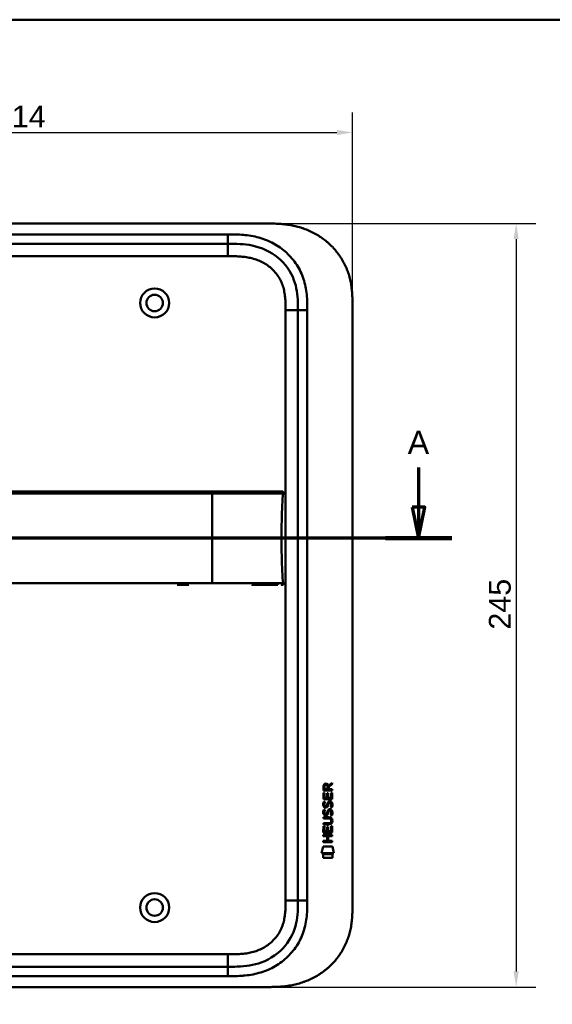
# Model space of a CAD drawing. Header units: millimetres. Extents: x 20 to 833, y 20 to 574.
# Tile 5 of 19: x 191 to 362, y 258 to 574. Entities that reach past the tile are written whole.
import ezdxf

# ---------------------------------------------------------------- set-up
doc = ezdxf.new("R2010")
doc.units = ezdxf.units.MM
doc.header["$LTSCALE"] = 2
for name, color, linetype, lineweight in [('Bemaßungen(DIN)', 7, 'Continuous', 25), ('Schnittansichtslinien(DIN)', 7, 'Continuous', 70), ('Sichtbare Kanten(DIN)', 7, 'Continuous', 50), ('Sichtbare tangentiale Kanten(DIN)', 7, 'Continuous', 50), ('Skizziergeometrie(DIN)', 7, 'Continuous', 50)]:
    doc.layers.add(name, color=color, linetype=linetype, lineweight=lineweight)
doc.styles.add('Aktuell-DINGroßer Text', font='arial.ttf')
doc.styles.add('STANDARD-DIN~0', font='arial.ttf')
doc.dimstyles.new('CAD-LAN', dxfattribs={"dimscale": 2, "dimtxt": 3.5, "dimasz": 2.5, "dimexe": 3.175, "dimexo": 0, "dimgap": 0.8, "dimtad": 1, "dimrnd": 1e-08, "dimtxsty": 'STANDARD-DIN~0', "dimcen": 0.09, "dimdle": 10, "dimclrd": 250, "dimclre": 250, "dimclrt": 250, "dimadec": 0, "dimazin": 2, "dimtfac": 1, "dimtmove": 0, "dimatfit": 3, "dimfxl": 1, "dimtolj": 1, "dimtzin": 0, "dimlwd": 25, "dimlwe": 25, "dimarcsym": 0})

# ---------------------------------------------------------------- blocks, each defined once
blk = doc.blocks.new('Ränder Standardrahmen')
at = {"layer": 'Skizziergeometrie(DIN)', "flags": 128}
blk.add_lwpolyline([(10, 10), (10, 287), (410, 287), (410, 10), (10, 10)], dxfattribs=at)
blk = doc.blocks.new('*D21')
at = {"layer": 'Bemaßungen(DIN)', "color": 250, "linetype": 'Continuous', "lineweight": 25, "true_color": 0x3f3f3f, "transparency": 16777216}
for p, q in [((269.73, 508.6), (356.64, 508.6)), ((350.29, 503.6), (350.29, 268.6)), ((270.29, 263.6), (356.64, 263.6))]:
    blk.add_line(p, q, dxfattribs=at)
at = {"layer": 'Bemaßungen(DIN)', "color": 250, "linetype": 'Continuous', "true_color": 0x3f3f3f, "transparency": 16777216}
for points in [[(349.45, 503.6), (351.12, 503.6), (350.29, 508.6)], [(349.45, 268.6), (351.12, 268.6), (350.29, 263.6)]]:
    blk.add_solid(points, dxfattribs=at)
at = {"layer": 'Defpoints', "color": 0, "linetype": 'Continuous', "transparency": 16777216}
for p in [(269.73, 508.6), (270.29, 263.6), (350.29, 263.6)]:
    blk.add_point(p, dxfattribs=at)
at = {"layer": 'Bemaßungen(DIN)', "color": 250, "linetype": 'Continuous', "lineweight": 25, "true_color": 0x3f3f3f, "transparency": 16777216, "insert": (341.54, 378.28), "char_height": 7, "attachment_point": 1, "rotation": 90, "style": 'STANDARD-DIN~0'}
blk.add_mtext('\\A1;245', dxfattribs=at)
blk = doc.blocks.new('*D22')
at = {"layer": 'Bemaßungen(DIN)', "color": 250, "linetype": 'Continuous', "lineweight": 25, "true_color": 0x3f3f3f, "transparency": 16777216}
for p, q in [((83.77, 481.82), (83.77, 544.17)), ((297.77, 481.82), (297.77, 544.17)), ((88.77, 537.82), (292.77, 537.82))]:
    blk.add_line(p, q, dxfattribs=at)
at = {"layer": 'Bemaßungen(DIN)', "color": 250, "linetype": 'Continuous', "true_color": 0x3f3f3f, "transparency": 16777216}
for points in [[(88.77, 538.65), (88.77, 536.98), (83.77, 537.82)], [(292.77, 538.65), (292.77, 536.98), (297.77, 537.82)]]:
    blk.add_solid(points, dxfattribs=at)
at = {"layer": 'Defpoints', "color": 0, "linetype": 'Continuous', "transparency": 16777216}
for p in [(297.77, 537.82), (83.77, 481.82), (297.77, 481.82)]:
    blk.add_point(p, dxfattribs=at)
at = {"layer": 'Bemaßungen(DIN)', "color": 250, "linetype": 'Continuous', "lineweight": 25, "true_color": 0x3f3f3f, "transparency": 16777216, "insert": (182.99, 546.44), "char_height": 7, "attachment_point": 1, "style": 'STANDARD-DIN~0'}
blk.add_mtext('\\A1;214', dxfattribs=at)
blk = doc.blocks.new('2DTransSchnitt0')
at = {"layer": 'Schnittansichtslinien(DIN)', "linetype": 'Continuous'}
for p, q in [((159.48, 215.14), (159.48, 208.81)), ((158.48, 208.81), (159.48, 203.81)), ((160.48, 208.81), (158.48, 208.81)), ((159.48, 208.81), (159.48, 203.81)), ((159.48, 203.81), (160.48, 208.81)), ((164.81, 203.81), (24.17, 203.81))]:
    blk.add_line(p, q, dxfattribs=at)
at = {"layer": 'Schnittansichtslinien(DIN)', "linetype": 'Continuous', "lineweight": 140}
blk.add_line((164.81, 203.81), (154.16, 203.81), dxfattribs=at)
at = {"layer": 'Schnittansichtslinien(DIN)', "linetype": 'Continuous', "flags": 128}
blk.add_lwpolyline([(158.48, 208.81), (159.48, 203.81), (160.48, 208.81), (158.48, 208.81)], dxfattribs=at)
at = {"layer": 'Schnittansichtslinien(DIN)'}
blk.add_solid([(158.48, 208.81), (159.48, 203.81), (160.48, 208.81), (158.48, 208.81)], dxfattribs=at)
at = {"layer": 'Schnittansichtslinien(DIN)', "insert": (157.73, 217.31), "char_height": 3.73, "attachment_point": 7, "style": 'Aktuell-DINGroßer Text'}
blk.add_mtext('A', dxfattribs=at)

msp = doc.modelspace()

# ---------------------------------------------------------------- linework, layer by layer
at = {"layer": 'Sichtbare Kanten(DIN)'}
for p, q in [((269.727, 508.601), (111.805, 508.601)), ((257.728, 502.101), (112.804, 502.101)), ((280.266, 480.816), (280.266, 291.385)), ((297.766, 481.816), (297.766, 290.385)), ((245.229, 392.613), (241.481, 392.613)), ((290.079, 328.294), (291.275, 329.084)), ((291.274, 328.65), (290.132, 327.895)), ((291.275, 329.084), (291.274, 328.65)), ((288.412, 323.934), (288.414, 325.938)), ((288.414, 326.664), (288.416, 327.978)), ((291.273, 326.662), (288.414, 326.664)), ((288.414, 325.938), (288.762, 325.938)), ((288.762, 325.938), (288.761, 324.311)), ((288.765, 327.934), (288.764, 327.046)), ((288.764, 327.046), (289.782, 327.045)), ((289.655, 324.31), (289.656, 325.757)), ((289.656, 325.757), (290.005, 325.757)), ((289.782, 327.045), (289.782, 327.933)), ((290.005, 325.757), (290.004, 324.31)), ((290.132, 327.895), (290.131, 327.044)), ((290.131, 327.044), (291.273, 327.044)), ((290.922, 324.309), (290.924, 325.956)), ((290.924, 325.956), (291.272, 325.956)), ((291.272, 325.956), (291.271, 323.932)), ((291.273, 327.044), (291.273, 326.662)), ((291.271, 323.932), (288.412, 323.934)), ((288.584, 323.16), (288.922, 323.06)), ((288.761, 324.311), (289.655, 324.31)), ((290.004, 324.31), (290.922, 324.309)), ((290.512, 322.857), (290.501, 322.857)), ((288.582, 320.614), (288.92, 320.513)), ((288.778, 319.282), (288.785, 319.265)), ((288.78, 321.829), (288.787, 321.811)), ((289.462, 319.184), (289.473, 319.201)), ((289.464, 321.731), (289.475, 321.748)), ((290.51, 320.311), (290.498, 320.311)), ((288.405, 315.772), (288.406, 316.149)), ((288.406, 316.149), (290.075, 316.147)), ((288.407, 318.084), (290.053, 318.082)), ((288.407, 317.707), (288.407, 318.084)), ((290.077, 317.705), (288.407, 317.707)), ((290.957, 316.92), (290.957, 316.93)), ((288.403, 313.196), (288.405, 315.201)), ((291.262, 313.194), (288.403, 313.196)), ((290.051, 315.77), (288.405, 315.772)), ((288.405, 315.201), (288.753, 315.2)), ((288.753, 315.2), (288.752, 313.573)), ((288.752, 313.573), (289.647, 313.572)), ((289.647, 313.572), (289.648, 315.019)), ((289.648, 315.019), (289.996, 315.019)), ((289.996, 315.019), (289.995, 313.572)), ((289.995, 313.572), (290.914, 313.571)), ((290.914, 313.571), (290.915, 315.219)), ((290.915, 315.219), (291.263, 315.218)), ((291.263, 315.218), (291.262, 313.194)), ((288.4, 310.468), (289.643, 310.467)), ((288.4, 310.091), (288.4, 310.468)), ((291.258, 310.089), (288.4, 310.091)), ((288.401, 312.026), (288.401, 312.403)), ((288.401, 312.403), (291.26, 312.401)), ((289.644, 312.025), (288.401, 312.026)), ((289.643, 310.467), (289.644, 312.025)), ((290.001, 312.025), (289.999, 310.467)), ((289.999, 310.467), (291.258, 310.466)), ((291.26, 312.024), (290.001, 312.025)), ((291.258, 310.466), (291.258, 310.089)), ((291.26, 312.401), (291.26, 312.024)), ((287.868, 306.514), (288.327, 308.647)), ((291.784, 306.511), (287.868, 306.514)), ((288.327, 308.647), (291.334, 308.645)), ((291.334, 308.645), (291.784, 306.511)), ((288.327, 305.086), (288.328, 306.228)), ((291.324, 305.084), (288.327, 305.086)), ((288.328, 306.228), (291.325, 306.226)), ((291.325, 306.226), (291.324, 305.084)), ((257.728, 270.101), (112.804, 270.101)), ((111.805, 263.601), (270.287, 263.601))]:
    msp.add_line(p, q, dxfattribs=at)
for centre, radius in [((234.266, 483.101), 4.65), ((234.266, 483.101), 2.65), ((234.266, 289.101), 4.65), ((234.266, 289.101), 2.65)]:
    msp.add_circle(centre, radius, dxfattribs=at)
for centre, major_axis, ratio, start_param, end_param in [((288.55, 327.08), (-1.242, -1.64), 0.5994938, 2.7365723, 3.5673799), ((289.943, 327.161), (0.976, -1.274), 0.5180415, 2.7627686, 3.7355131), ((289.853, 321.17), (0.839, 1.642), 0.4591024, 5.9761877, 6.4975755), ((290.13, 322.64), (1.192, 3.54), 0.2215161, 2.8263053, 2.8854462), ((290.046, 324.939), (1.103, 3.296), 0.2312948, 2.8124619, 2.8734213), ((289.531, 320.085), (0.583, 1.012), 0.541605, 2.7569093, 3.2147406), ((289.525, 322.623), (0.574, 1.004), 0.5438409, 2.7534304, 3.2137241), ((289.403, 319.209), (0.098, 0.139), 0.3641716, 4.4844927, 4.7925708), ((289.405, 321.755), (0.098, 0.139), 0.3641716, 4.4844927, 4.7925708), ((289.852, 318.626), (0.838, 1.64), 0.4594521, 5.9760112, 6.497704), ((286.236, 320.453), (4.808, -4.323), 0.3742014, 5.888113, 6.6064523), ((286.232, 313.408), (4.814, 4.313), 0.3742661, 5.9599282, 6.6783921), ((267.523, 336.757), (23.266, -20.361), 0.1371339, 6.127502, 6.402435)]:
    msp.add_ellipse(centre, major_axis=major_axis, ratio=ratio, start_param=start_param, end_param=end_param, dxfattribs=at)
for points, knots in [([(297.766, 481.816), (297.766, 482.384), (297.766, 483.527), (297.73, 484.976), (297.648, 486.437), (297.537, 487.613), (297.328, 489.087), (297.1, 490.266), (296.729, 491.732), (296.362, 492.896), (295.809, 494.329), (295.293, 495.456), (294.554, 496.829), (293.89, 497.896), (292.971, 499.181), (292.167, 500.166), (291.083, 501.336), (290.154, 502.22), (288.926, 503.252), (287.892, 504.017), (286.545, 504.891), (285.428, 505.523), (283.99, 506.226), (282.812, 506.719), (281.313, 507.245), (280.097, 507.597), (278.565, 507.952), (277.333, 508.172), (275.793, 508.374), (274.564, 508.483), (273.037, 508.564), (271.52, 508.6), (270.322, 508.601), (269.727, 508.601)], [0.00000215, 0.00000215, 0.00000215, 0.00000215, 0.04166657, 0.08333314, 0.10416642, 0.14583299, 0.16666628, 0.20833285, 0.22916613, 0.2708327, 0.29166599, 0.33333256, 0.35416584, 0.39583241, 0.4166657, 0.45833227, 0.47916555, 0.52083212, 0.54166541, 0.58333198, 0.60416526, 0.64583183, 0.66666512, 0.70833169, 0.72916497, 0.77083154, 0.79166483, 0.8333314, 0.85416468, 0.89583125, 0.91666454, 0.95833111, 0.99999768, 0.99999768, 0.99999768, 0.99999768]), ([(257.728, 502.101), (260.36, 502.101), (263.002, 502.051), (265.524, 501.531), (268.594, 500.899), (271.518, 499.579), (273.9, 497.6), (276.209, 495.681), (277.969, 493.172), (278.986, 490.443), (279.836, 488.162), (280.167, 485.726), (280.241, 483.265), (280.266, 482.448), (280.266, 481.63), (280.266, 480.816)], [-3.5878945, -3.5878945, -3.5878945, -3.5878945, -2.8265828, -2.8265828, -2.8265828, -1.8995125, -1.8995125, -1.8995125, -1.0006299, -1.0006299, -1.0006299, -0.2492206, -0.2492206, -0.2492206, 0, 0, 0, 0]), ([(265.495, 422.613), (265.065, 422.613), (264.625, 422.613), (264.175, 422.613), (261.644, 422.613), (258.903, 422.613), (256.162, 422.613), (253.912, 422.613), (251.641, 422.613), (249.372, 422.613), (239.268, 422.613), (229.118, 422.613), (218.996, 422.613), (202.087, 422.613), (185.162, 422.613), (168.249, 422.613), (159.792, 422.613), (151.333, 422.613), (142.875, 422.613), (138.646, 422.613), (134.419, 422.613), (130.189, 422.613), (127.525, 422.613), (124.848, 422.613), (122.202, 422.613), (120.648, 422.613), (119.114, 422.613), (117.567, 422.613), (117.205, 422.613), (116.848, 422.613), (116.476, 422.613)], [4.0756593, 4.0756593, 4.0756593, 4.0756593, 4.2235005, 4.2235005, 4.2235005, 5.0551855, 5.0551855, 5.0551855, 5.7376751, 5.7376751, 5.7376751, 8.7756456, 8.7756456, 8.7756456, 13.8502555, 13.8502555, 13.8502555, 16.3875605, 16.3875605, 16.3875605, 17.6562129, 17.6562129, 17.6562129, 18.4553381, 18.4553381, 18.4553381, 18.9248654, 18.9248654, 18.9248654, 19.0347624, 19.0347624, 19.0347624, 19.0347624]), ([(265.498, 422.613), (265.498, 422.613), (265.498, 422.613), (265.502, 422.613), (265.507, 422.613), (265.519, 422.613), (265.528, 422.613), (265.557, 422.613), (265.578, 422.613), (265.656, 422.613), (265.712, 422.613), (266.067, 422.613), (266.362, 422.613), (266.843, 422.613), (267.033, 422.613), (267.283, 422.613), (267.345, 422.613), (267.417, 422.613), (267.426, 422.613), (267.44, 422.613), (267.444, 422.613), (267.448, 422.613), (267.448, 422.613), (267.448, 422.613)], [0, 0, 0, 0, 0.00002188, 0.00002188, 0.00142248, 0.00142248, 0.00422366, 0.00422366, 0.01131417, 0.01131417, 0.03022246, 0.03022246, 0.13111586, 0.13111586, 0.19835989, 0.19835989, 0.22076996, 0.22076996, 0.22427144, 0.22427144, 0.22567203, 0.22567203, 0.22569392, 0.22569392, 0.22569392, 0.22569392]), ([(274.971, 422.614), (274.971, 422.614), (274.971, 422.614), (274.971, 422.614), (274.972, 422.612), (274.971, 422.612), (274.971, 422.614), (274.971, 422.615), (274.972, 422.613), (274.973, 422.613), (274.973, 422.612), (274.974, 422.614), (274.974, 422.614), (274.975, 422.614), (274.976, 422.613), (274.977, 422.613), (274.977, 422.613), (274.977, 422.613), (274.978, 422.614), (274.978, 422.614), (274.979, 422.614), (274.979, 422.613), (274.98, 422.613), (274.981, 422.613), (274.982, 422.613), (274.983, 422.614), (274.984, 422.613), (274.985, 422.613), (274.986, 422.613), (274.988, 422.613), (274.989, 422.613), (274.99, 422.613), (274.991, 422.613), (274.992, 422.613), (274.993, 422.613), (274.995, 422.613), (274.996, 422.613), (274.997, 422.613), (274.998, 422.613), (274.999, 422.613), (275.001, 422.613), (275.002, 422.613), (275.003, 422.613), (275.004, 422.613), (275.005, 422.613), (275.007, 422.613), (275.008, 422.613), (275.009, 422.613), (275.011, 422.613), (275.012, 422.613), (275.013, 422.613), (275.014, 422.613), (275.016, 422.613), (275.017, 422.613), (275.018, 422.613), (275.034, 422.613), (275.034, 422.613), (274.184, 422.613), (273.591, 422.613), (272.544, 422.613), (271.034, 422.613), (270.017, 422.613), (268.803, 422.613), (267.439, 422.613)], [0, 0, 0, 0, 0.0025183, 0.0025183, 0.0025183, 0.0949441, 0.0949441, 0.0949441, 0.1873699, 0.1873699, 0.1873699, 0.2797957, 0.2797957, 0.2797957, 0.3722215, 0.3722215, 0.3722215, 0.4184344, 0.4184344, 0.4184344, 0.4646473, 0.4646473, 0.4646473, 0.5570732, 0.5570732, 0.5570732, 0.649499, 0.649499, 0.649499, 0.7419248, 0.7419248, 0.7419248, 0.8343506, 0.8343506, 0.8343506, 0.9267764, 0.9267764, 0.9267764, 1.0192022, 1.0192022, 1.0192022, 1.111628, 1.111628, 1.111628, 1.2040539, 1.2040539, 1.2040539, 1.2964797, 1.2964797, 1.2964797, 1.3889055, 1.3889055, 1.3889055, 1.4813313, 1.4813313, 1.4813313, 2.5715522, 2.5715522, 2.5715522, 3.3314242, 3.3314242, 3.3314242, 3.8432408, 3.8432408, 3.8432408, 3.8432408]), ([(274.983, 422.613), (274.983, 422.613), (274.983, 422.613), (274.986, 422.613), (274.988, 422.613), (274.994, 422.613), (274.998, 422.613), (275.007, 422.613), (275.014, 422.613), (275.025, 422.613), (275.031, 422.613), (275.037, 422.613)], [0, 0, 0, 0, 0.0000178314, 0.0000178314, 0.0007794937, 0.0007794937, 0.0018252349, 0.0018252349, 0.0037615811, 0.0037615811, 0.0056120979, 0.0056120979, 0.0056120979, 0.0056120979]), ([(274.989, 422.613), (274.989, 422.613), (274.99, 422.613), (274.99, 422.613), (274.99, 422.613), (274.99, 422.613), (274.991, 422.613), (274.992, 422.613), (274.992, 422.613), (274.997, 422.613), (275.001, 422.613), (275.013, 422.613), (275.019, 422.613), (275.026, 422.613), (275.028, 422.613), (275.029, 422.613)], [0, 0, 0, 0, 0.0000222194, 0.0000222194, 0.0000666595, 0.0000666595, 0.0001555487, 0.0001555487, 0.000333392, 0.000333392, 0.0016342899, 0.0016342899, 0.0041648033, 0.0041648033, 0.0047801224, 0.0047801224, 0.0047801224, 0.0047801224]), ([(274.996, 422.613), (274.996, 422.613), (274.996, 422.613), (274.997, 422.613), (274.997, 422.613), (274.998, 422.613), (274.998, 422.613), (275, 422.613), (275.001, 422.613), (275.003, 422.613), (275.005, 422.613), (275.008, 422.613), (275.009, 422.613), (275.013, 422.613), (275.015, 422.613), (275.019, 422.613), (275.02, 422.613), (275.021, 422.613)], [0, 0, 0, 0, 0.0000111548, 0.0000111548, 0.0000825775, 0.0000825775, 0.0002255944, 0.0002255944, 0.0005124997, 0.0005124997, 0.0010879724, 0.0010879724, 0.0016605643, 0.0016605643, 0.0027915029, 0.0027915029, 0.003573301, 0.003573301, 0.003573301, 0.003573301]), ([(275, 407.613), (275, 411.449), (275.044, 415.264), (275.195, 418.212), (275.272, 419.714), (275.378, 420.996), (275.535, 422.003)], [0, 0, 0, 0, 0.30888536, 0.30888536, 0.30888536, 0.4662495, 0.4662495, 0.4662495, 0.4662495]), ([(275.021, 422.613), (275.022, 422.613), (275.022, 422.613), (275.022, 422.613), (275.022, 422.613), (275.023, 422.613), (275.023, 422.613), (275.024, 422.613), (275.024, 422.613), (275.027, 422.613), (275.029, 422.613), (275.034, 422.613), (275.036, 422.613), (275.041, 422.613), (275.044, 422.613), (275.057, 422.613), (275.06, 422.613), (275.067, 422.613), (275.07, 422.613), (275.075, 422.613), (275.079, 422.613), (275.089, 422.613), (275.096, 422.613), (275.119, 422.613), (275.135, 422.612), (275.212, 422.609), (275.274, 422.603), (275.363, 422.577), (275.392, 422.566), (275.445, 422.535), (275.47, 422.515), (275.511, 422.468), (275.527, 422.44), (275.55, 422.383), (275.557, 422.353), (275.565, 422.292), (275.566, 422.261), (275.563, 422.154), (275.55, 422.078), (275.539, 422.003)], [0, 0, 0, 0, 0.00028677, 0.00028677, 0.00085963, 0.00085963, 0.00200522, 0.00200522, 0.00429634, 0.00429634, 0.02262582, 0.02262582, 0.03179275, 0.03179275, 0.04109082, 0.04109082, 0.04341208, 0.04341208, 0.04456569, 0.04456569, 0.0457191, 0.0457191, 0.04803012, 0.04803012, 0.05262125, 0.05262125, 0.07113734, 0.07113734, 0.08037876, 0.08037876, 0.08967939, 0.08967939, 0.09896721, 0.09896721, 0.10819297, 0.10819297, 0.11738064, 0.11738064, 0.14030942, 0.14030942, 0.14030942, 0.14030942]), ([(275, 407.613), (275, 403.776), (275.044, 399.961), (275.195, 397.013), (275.272, 395.511), (275.378, 394.23), (275.535, 393.224)], [0, 0, 0, 0, 0.30889062, 0.30889062, 0.30889062, 0.46621578, 0.46621578, 0.46621578, 0.46621578]), ([(272.578, 392.613), (272.064, 392.613), (271.604, 392.613), (271.035, 392.613), (271.035, 392.613), (271.034, 392.613), (271.034, 392.613), (271.034, 392.613), (271.034, 392.613), (271.033, 392.613), (271.032, 392.613), (271.016, 392.613), (271, 392.613), (270.963, 392.613), (270.941, 392.613), (270.863, 392.613), (270.805, 392.613), (270.591, 392.613), (270.431, 392.613), (270.211, 392.613), (270.156, 392.613), (268.968, 392.613), (267.616, 392.613), (265.974, 392.613), (265.794, 392.613), (265.578, 392.613), (265.544, 392.613), (265.506, 392.613), (265.503, 392.613), (265.499, 392.613), (265.499, 392.613), (265.499, 392.613), (265.499, 392.613), (265.498, 392.613), (265.498, 392.613), (265.498, 392.613), (265.498, 392.613), (265.498, 392.613)], [0, 0, 0, 0, 0.2888434, 0.2888434, 0.2888555, 0.2888555, 0.2889037, 0.2889037, 0.2890003, 0.2890003, 0.2893864, 0.2893864, 0.2972061, 0.2972061, 0.3076323, 0.3076323, 0.3354365, 0.3354365, 0.409599, 0.409599, 0.4343137, 0.4343137, 0.9352187, 0.9352187, 0.9962242, 0.9962242, 1.0076608, 1.0076608, 1.008733, 1.008733, 1.0088295, 1.0088295, 1.0088778, 1.0088778, 1.0089019, 1.0089019, 1.008914, 1.008914, 1.008914, 1.008914]), ([(273.849, 392.613), (273.849, 392.613), (273.849, 392.613), (273.849, 392.613), (273.849, 392.613), (273.848, 392.613), (273.848, 392.613), (273.848, 392.613), (273.847, 392.613), (273.846, 392.613), (273.845, 392.613), (273.843, 392.613), (273.841, 392.613), (273.821, 392.613), (273.803, 392.613), (273.759, 392.613), (273.734, 392.613), (273.64, 392.613), (273.567, 392.613), (273.391, 392.613), (273.284, 392.613), (273.133, 392.613), (273.095, 392.613), (272.958, 392.613), (272.855, 392.613), (272.708, 392.613), (272.668, 392.613), (272.611, 392.613), (272.595, 392.613), (272.579, 392.613), (272.579, 392.613), (272.578, 392.613), (272.578, 392.613), (272.578, 392.613)], [0, 0, 0, 0, 0.00002838, 0.00002838, 0.00008514, 0.00008514, 0.00019867, 0.00019867, 0.00065277, 0.00065277, 0.00156097, 0.00156097, 0.00328513, 0.00328513, 0.02167639, 0.02167639, 0.04619826, 0.04619826, 0.11159781, 0.11159781, 0.19880871, 0.19880871, 0.22787204, 0.22787204, 0.30054296, 0.30054296, 0.32778981, 0.32778981, 0.33800712, 0.33800712, 0.33824659, 0.33824659, 0.33826078, 0.33826078, 0.33826078, 0.33826078]), ([(275.131, 392.614), (275.105, 392.612), (275.078, 392.612), (275.031, 392.611), (275.011, 392.611), (274.984, 392.611), (274.978, 392.611), (274.972, 392.612), (274.972, 392.612), (274.972, 392.612), (274.971, 392.612), (274.971, 392.612)], [0.159826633, 0.159826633, 0.159826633, 0.159826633, 0.167747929, 0.167747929, 0.174016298, 0.174016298, 0.175896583, 0.175896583, 0.175984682, 0.175984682, 0.176039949, 0.176039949, 0.176039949, 0.176039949]), ([(275.036, 392.613), (275.033, 392.613), (275.029, 392.613), (275.012, 392.613), (274.998, 392.613), (274.984, 392.613), (274.983, 392.613), (274.983, 392.613), (274.983, 392.613), (274.983, 392.613), (274.983, 392.613), (274.983, 392.613)], [0.1063680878, 0.1063680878, 0.1063680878, 0.1063680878, 0.1076624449, 0.1076624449, 0.1118780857, 0.1118780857, 0.1119328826, 0.1119328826, 0.1119534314, 0.1119534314, 0.1119649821, 0.1119649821, 0.1119649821, 0.1119649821]), ([(275.029, 392.613), (275.023, 392.613), (275.017, 392.613), (275.007, 392.613), (275.005, 392.613), (275, 392.613), (274.997, 392.613), (274.993, 392.613), (274.992, 392.613), (274.99, 392.613), (274.99, 392.613), (274.99, 392.613), (274.99, 392.613), (274.989, 392.613), (274.989, 392.613), (274.989, 392.613)], [0.0954974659, 0.0954974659, 0.0954974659, 0.0954974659, 0.0980683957, 0.0980683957, 0.0989366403, 0.0989366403, 0.0997885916, 0.0997885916, 0.1001419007, 0.1001419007, 0.1002300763, 0.1002300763, 0.1002741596, 0.1002741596, 0.1002851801, 0.1002851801, 0.1002851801, 0.1002851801]), ([(275.539, 393.223), (275.555, 393.121), (275.573, 393.016), (275.559, 392.887), (275.554, 392.86), (275.539, 392.814), (275.53, 392.795), (275.509, 392.758), (275.497, 392.741), (275.468, 392.711), (275.452, 392.698), (275.399, 392.663), (275.359, 392.647), (275.278, 392.626), (275.237, 392.62), (275.177, 392.616), (275.158, 392.615), (275.125, 392.614), (275.11, 392.613), (275.091, 392.613), (275.086, 392.613), (275.077, 392.613), (275.073, 392.613), (275.066, 392.613), (275.063, 392.613), (275.05, 392.613), (275.047, 392.613), (275.037, 392.613), (275.035, 392.613), (275.029, 392.613), (275.027, 392.613), (275.024, 392.613), (275.024, 392.613), (275.023, 392.613), (275.023, 392.613), (275.022, 392.613), (275.021, 392.613), (275.021, 392.613), (275.021, 392.613), (275.021, 392.613)], [0, 0, 0, 0, 0.0311277, 0.0311277, 0.03911556, 0.03911556, 0.04551701, 0.04551701, 0.05176502, 0.05176502, 0.05801202, 0.05801202, 0.07063282, 0.07063282, 0.08310355, 0.08310355, 0.08876398, 0.08876398, 0.09302208, 0.09302208, 0.0945824, 0.0945824, 0.09615429, 0.09615429, 0.09772199, 0.09772199, 0.10409523, 0.10409523, 0.11652864, 0.11652864, 0.13514677, 0.13514677, 0.13863752, 0.13863752, 0.14018957, 0.14018957, 0.14028666, 0.14028666, 0.14033604, 0.14033604, 0.14033604, 0.14033604]), ([(290.957, 316.93), (290.957, 316.976), (290.954, 317.023), (290.938, 317.159), (290.916, 317.246), (290.841, 317.397), (290.795, 317.458), (290.675, 317.564), (290.604, 317.604), (290.387, 317.688), (290.227, 317.705), (290.077, 317.705)], [0, 0, 0, 0, 0.01400423, 0.01400423, 0.0408947, 0.0408947, 0.06439039, 0.06439039, 0.08887549, 0.08887549, 0.13413559, 0.13413559, 0.13413559, 0.13413559]), ([(280.266, 291.385), (280.266, 288.961), (280.218, 286.501), (279.694, 284.159), (279.103, 281.513), (277.921, 278.985), (276.147, 276.847), (274.158, 274.45), (271.469, 272.601), (268.498, 271.511), (266.055, 270.615), (263.439, 270.237), (260.779, 270.139), (259.765, 270.102), (258.745, 270.101), (257.728, 270.101)], [-3.5878945, -3.5878945, -3.5878945, -3.5878945, -2.8454091, -2.8454091, -2.8454091, -2.0068747, -2.0068747, -2.0068747, -1.0669607, -1.0669607, -1.0669607, -0.2943581, -0.2943581, -0.2943581, 0, 0, 0, 0]), ([(270.287, 263.601), (270.698, 263.601), (271.71, 263.605), (273.037, 263.637), (274.564, 263.719), (275.793, 263.827), (277.333, 264.029), (278.565, 264.249), (280.097, 264.604), (281.313, 264.956), (282.812, 265.483), (283.99, 265.975), (285.428, 266.678), (286.545, 267.31), (287.892, 268.184), (288.926, 268.949), (290.154, 269.981), (291.083, 270.865), (292.167, 272.035), (292.971, 273.021), (293.89, 274.305), (294.554, 275.372), (295.293, 276.745), (295.809, 277.872), (296.362, 279.305), (296.729, 280.469), (297.1, 281.935), (297.328, 283.114), (297.537, 284.588), (297.648, 285.764), (297.73, 287.225), (297.766, 288.674), (297.766, 289.817), (297.766, 290.385)], [0.01304212, 0.01304212, 0.01304212, 0.01304212, 0.04166717, 0.08333381, 0.10416714, 0.14583378, 0.1666671, 0.20833375, 0.22916707, 0.27083371, 0.29166704, 0.33333368, 0.354167, 0.39583365, 0.41666697, 0.45833362, 0.47916694, 0.52083358, 0.54166691, 0.58333355, 0.60416687, 0.64583352, 0.66666684, 0.70833349, 0.72916681, 0.77083345, 0.79166678, 0.83333342, 0.85416674, 0.89583339, 0.91666671, 0.95833335, 0.99999585, 0.99999585, 0.99999585, 0.99999585])]:
    msp.add_open_spline(points, degree=3, knots=knots, dxfattribs=at)
for points in [[(274.971, 422.614), (274.972, 422.614), (274.973, 422.614), (274.974, 422.614)], [(274.971, 422.613), (274.971, 422.613), (274.971, 422.613), (274.971, 422.613)], [(274.975, 422.614), (274.996, 422.614), (275.018, 422.614), (275.041, 422.613)], [(288.416, 327.978), (288.431, 328.419), (288.663, 328.881), (289.275, 328.881)], [(289.782, 327.933), (289.783, 328.206), (289.696, 328.532), (289.28, 328.532)], [(288.46, 321.682), (288.37, 321.923), (288.341, 322.156), (288.383, 322.484)], [(288.383, 322.484), (288.4, 322.623), (288.442, 322.83), (288.513, 323.003)], [(288.513, 323.003), (288.532, 323.053), (288.584, 323.16), (288.584, 323.16)], [(288.767, 322.595), (288.703, 322.343), (288.697, 322.119), (288.755, 321.903)], [(288.922, 323.06), (288.922, 323.06), (288.802, 322.733), (288.767, 322.595)], [(289.475, 321.748), (289.543, 321.857), (289.6, 322.021), (289.655, 322.266)], [(289.655, 322.266), (289.739, 322.634), (289.842, 322.845), (289.983, 323.013)], [(289.983, 323.013), (290.076, 323.123), (290.206, 323.195), (290.386, 323.219)], [(290.043, 322.314), (290.036, 322.284), (289.995, 322.118), (289.995, 322.116)], [(290.229, 322.739), (290.159, 322.651), (290.098, 322.512), (290.043, 322.314)], [(290.501, 322.857), (290.379, 322.857), (290.304, 322.825), (290.229, 322.739)], [(290.386, 323.219), (290.673, 323.258), (290.956, 323.157), (291.149, 322.841)], [(290.918, 321.813), (290.987, 322.146), (290.987, 322.422), (290.881, 322.62)], [(291.149, 322.841), (291.259, 322.66), (291.313, 322.441), (291.313, 322.172)], [(288.458, 319.135), (288.368, 319.376), (288.339, 319.609), (288.381, 319.937)], [(288.381, 319.937), (288.398, 320.077), (288.44, 320.284), (288.511, 320.457)], [(289.017, 318.675), (288.794, 318.707), (288.564, 318.853), (288.458, 319.135)], [(289.019, 321.221), (288.796, 321.254), (288.566, 321.399), (288.46, 321.682)], [(288.511, 320.457), (288.53, 320.506), (288.582, 320.614), (288.582, 320.614)], [(288.765, 320.049), (288.701, 319.796), (288.695, 319.572), (288.753, 319.356)], [(288.92, 320.513), (288.92, 320.513), (288.8, 320.187), (288.765, 320.049)], [(288.99, 319.052), (289.137, 318.992), (289.325, 319.028), (289.431, 319.143)], [(288.992, 321.599), (289.139, 321.539), (289.327, 321.574), (289.433, 321.689)], [(289.174, 321.208), (289.073, 321.21), (289.052, 321.216), (289.019, 321.221)], [(289.802, 321.573), (289.687, 321.363), (289.492, 321.204), (289.174, 321.208)], [(289.473, 319.201), (289.541, 319.311), (289.598, 319.474), (289.653, 319.72)], [(289.653, 319.72), (289.737, 320.087), (289.84, 320.299), (289.981, 320.466)], [(289.993, 319.569), (289.938, 319.329), (289.876, 319.164), (289.8, 319.026)], [(289.995, 322.116), (289.94, 321.876), (289.878, 321.711), (289.802, 321.573)], [(289.981, 320.466), (290.074, 320.576), (290.204, 320.649), (290.384, 320.673)], [(290.041, 319.768), (290.034, 319.738), (289.993, 319.571), (289.993, 319.569)], [(290.227, 320.193), (290.157, 320.104), (290.096, 319.966), (290.041, 319.768)], [(290.498, 320.311), (290.377, 320.311), (290.302, 320.278), (290.227, 320.193)], [(290.384, 320.673), (290.671, 320.711), (290.954, 320.611), (291.147, 320.294)], [(290.702, 318.728), (290.702, 318.728), (290.857, 318.982), (290.916, 319.267)], [(290.704, 321.274), (290.704, 321.274), (290.859, 321.528), (290.918, 321.813)], [(291.073, 321.188), (291.053, 321.192), (290.704, 321.274), (290.704, 321.274)], [(290.916, 319.267), (290.985, 319.6), (290.985, 319.876), (290.878, 320.073)], [(291.296, 319.36), (291.266, 319.028), (291.108, 318.699), (291.071, 318.641)], [(291.298, 321.906), (291.268, 321.575), (291.11, 321.245), (291.073, 321.188)], [(291.147, 320.294), (291.257, 320.114), (291.311, 319.895), (291.311, 319.625)], [(291.311, 319.625), (291.311, 319.54), (291.304, 319.454), (291.296, 319.36)], [(291.313, 322.172), (291.313, 322.087), (291.306, 322.001), (291.298, 321.906)], [(289.172, 318.662), (289.071, 318.663), (289.05, 318.67), (289.017, 318.675)], [(289.8, 319.026), (289.685, 318.817), (289.49, 318.658), (289.172, 318.662)], [(291.071, 318.641), (291.051, 318.646), (290.702, 318.728), (290.702, 318.728)]]:
    msp.add_open_spline(points, degree=3, dxfattribs=at)
for points, weights, knots in [([(275.535, 422.003), (275.535, 422.003), (275.535, 422.003), (275.535, 422.003), (275.537, 422.003), (275.539, 422.003), (275.539, 422.003)], [1, 1, 1, 1, 1.08010035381, 1.12345159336, 1.13005371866], [0, 0, 0, 0, 0.00567203, 0.00567203, 0.00567203, 0.11634103, 0.11634103, 0.11634103, 0.11634103]), ([(275.535, 393.224), (275.535, 393.224), (275.535, 393.224), (275.535, 393.224), (275.537, 393.224), (275.539, 393.223), (275.539, 393.223)], [1, 1, 1, 1, 1.08010131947, 1.12345282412, 1.13005451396], [0, 0, 0, 0, 0.00567163, 0.00567163, 0.00567163, 0.11634156, 0.11634156, 0.11634156, 0.11634156])]:
    msp.add_rational_spline(points, weights, degree=3, knots=knots, dxfattribs=at)
at = {"layer": 'Sichtbare tangentiale Kanten(DIN)'}
for p, q in [((257.728, 502.101), (257.728, 505.101)), ((257.748, 498.101), (257.748, 502.101)), ((257.748, 498.101), (157.864, 498.101)), ((276.266, 291.385), (276.266, 480.816)), ((276.266, 480.816), (280.266, 480.816)), ((280.266, 480.816), (283.266, 480.816)), ((125.198, 407.613), (252.672, 407.613)), ((276.266, 291.385), (280.266, 291.385)), ((283.266, 291.385), (280.266, 291.385)), ((157.864, 274.101), (257.748, 274.101)), ((257.748, 274.101), (257.748, 270.101)), ((257.728, 270.101), (257.728, 267.101))]:
    msp.add_line(p, q, dxfattribs=at)
for points, degree in [([(257.728, 505.101), (209.42, 505.101), (161.112, 505.101), (112.804, 505.1)], 3), ([(283.266, 291.385), (283.266, 354.529), (283.266, 417.672), (283.266, 480.816)], 3), ([(252.672, 422.003), (252.672, 420.213), (252.672, 417.712), (252.672, 414.562), (252.672, 411.088), (252.672, 407.613)], 5), ([(252.672, 393.224), (252.672, 395.013), (252.672, 397.514), (252.672, 400.664), (252.672, 404.138), (252.672, 407.613)], 5), ([(112.804, 267.101), (161.112, 267.101), (209.42, 267.101), (257.728, 267.101)], 3)]:
    msp.add_open_spline(points, degree=degree, dxfattribs=at)
for points, knots in [([(283.242, 483.274), (283.216, 484.181), (283.168, 484.986), (283.086, 485.795), (283.084, 485.809), (283.083, 485.823), (283.081, 485.837), (282.996, 486.659), (282.873, 487.491), (282.705, 488.311), (282.703, 488.318), (282.702, 488.324), (282.7, 488.331), (282.531, 489.155), (282.314, 489.973), (282.05, 490.771), (282.049, 490.775), (282.048, 490.778), (282.047, 490.782), (281.513, 492.389), (280.769, 493.95), (279.858, 495.36), (278.944, 496.775), (277.819, 498.104), (276.57, 499.251), (275.322, 500.396), (273.909, 501.397), (272.424, 502.202), (270.95, 503.001), (269.355, 503.636), (267.722, 504.087), (267.715, 504.089), (267.709, 504.091), (267.703, 504.092), (266.892, 504.316), (266.071, 504.495), (265.244, 504.636), (265.236, 504.637), (265.228, 504.638), (265.22, 504.64), (264.397, 504.779), (263.569, 504.88), (262.748, 504.95), (262.733, 504.951), (262.718, 504.952), (262.704, 504.954), (261.896, 505.021), (261.099, 505.059), (260.232, 505.08), (260.218, 505.08), (260.203, 505.081), (260.189, 505.081), (259.342, 505.1), (258.535, 505.101), (257.728, 505.101)], [19.1889016, 19.1889016, 19.1889016, 19.1889016, 19.4373471, 19.4373471, 19.4373471, 19.4416429, 19.4416429, 19.4416429, 19.6941747, 19.6941747, 19.6941747, 19.696296, 19.696296, 19.696296, 19.9500375, 19.9500375, 19.9500375, 19.9511796, 19.9511796, 19.9511796, 20.4624403, 20.4624403, 20.4624403, 20.9755964, 20.9755964, 20.9755964, 21.4881542, 21.4881542, 21.4881542, 21.9968978, 21.9968978, 21.9968978, 21.9988678, 21.9988678, 21.9988678, 22.2512956, 22.2512956, 22.2512956, 22.2537275, 22.2537275, 22.2537275, 22.5050635, 22.5050635, 22.5050635, 22.509571, 22.509571, 22.509571, 22.7569167, 22.7569167, 22.7569167, 22.760988, 22.760988, 22.760988, 23.0030728, 23.0030728, 23.0030728, 23.0030728]), ([(276.266, 480.816), (276.266, 481.051), (276.266, 481.286), (276.266, 481.521), (276.265, 481.665), (276.265, 481.808), (276.264, 481.952), (276.263, 482.024), (276.262, 482.096), (276.262, 482.167), (276.26, 482.311), (276.258, 482.454), (276.256, 482.598), (276.254, 482.674), (276.253, 482.75), (276.251, 482.826), (276.249, 482.902), (276.247, 482.978), (276.245, 483.054), (276.241, 483.207), (276.236, 483.359), (276.23, 483.516), (276.217, 483.824), (276.201, 484.118), (276.179, 484.422), (276.178, 484.43), (276.178, 484.437), (276.177, 484.445), (276.132, 485.061), (276.066, 485.649), (275.97, 486.237), (275.969, 486.246), (275.967, 486.255), (275.966, 486.264), (275.868, 486.857), (275.74, 487.443), (275.574, 488.021), (275.573, 488.025), (275.572, 488.029), (275.571, 488.033), (275.402, 488.621), (275.193, 489.204), (274.947, 489.762), (274.698, 490.326), (274.406, 490.88), (274.078, 491.404), (273.748, 491.932), (273.376, 492.44), (272.973, 492.914), (272.569, 493.39), (272.126, 493.841), (271.657, 494.255), (271.191, 494.668), (270.693, 495.049), (270.173, 495.395), (269.655, 495.74), (269.111, 496.05), (268.553, 496.324), (267.995, 496.597), (267.415, 496.836), (266.83, 497.038), (266.827, 497.039), (266.823, 497.04), (266.82, 497.041), (266.241, 497.241), (265.646, 497.407), (265.047, 497.542), (265.042, 497.543), (265.037, 497.545), (265.032, 497.546), (264.443, 497.678), (263.851, 497.78), (263.252, 497.858), (263.243, 497.859), (263.233, 497.86), (263.224, 497.861), (262.632, 497.938), (262.044, 497.99), (261.428, 498.027), (261.421, 498.027), (261.413, 498.028), (261.406, 498.028), (261.101, 498.046), (260.807, 498.059), (260.506, 498.069), (260.197, 498.08), (259.889, 498.087), (259.581, 498.091), (258.968, 498.101), (258.358, 498.101), (257.748, 498.101)], [0, 0, 0, 0, 0.0704958, 0.0704958, 0.0704958, 0.1135802, 0.1135802, 0.1135802, 0.1351224, 0.1351224, 0.1351224, 0.1782067, 0.1782067, 0.1782067, 0.2010367, 0.2010367, 0.2010367, 0.2238668, 0.2238668, 0.2238668, 0.2695268, 0.2695268, 0.2695268, 0.3586563, 0.3586563, 0.3586563, 0.3608469, 0.3608469, 0.3608469, 0.5409597, 0.5409597, 0.5409597, 0.5436764, 0.5436764, 0.5436764, 0.7252406, 0.7252406, 0.7252406, 0.7265644, 0.7265644, 0.7265644, 0.9114145, 0.9114145, 0.9114145, 1.0980359, 1.0980359, 1.0980359, 1.2857686, 1.2857686, 1.2857686, 1.473937, 1.473937, 1.473937, 1.6615015, 1.6615015, 1.6615015, 1.848744, 1.848744, 1.848744, 2.0359253, 2.0359253, 2.0359253, 2.0369996, 2.0369996, 2.0369996, 2.2219177, 2.2219177, 2.2219177, 2.2235518, 2.2235518, 2.2235518, 2.4055185, 2.4055185, 2.4055185, 2.4082995, 2.4082995, 2.4082995, 2.5881875, 2.5881875, 2.5881875, 2.5903234, 2.5903234, 2.5903234, 2.6794917, 2.6794917, 2.6794917, 2.7711647, 2.7711647, 2.7711647, 2.9540838, 2.9540838, 2.9540838, 2.9540838]), ([(283.266, 480.816), (283.266, 480.936), (283.266, 481.055), (283.266, 481.274), (283.266, 481.374), (283.265, 481.574), (283.265, 481.674), (283.262, 482.274), (283.256, 482.774), (283.242, 483.274)], [18.94311531, 18.94311531, 18.94311531, 18.94311531, 18.97893752, 18.97893752, 19.00893239, 19.00893239, 19.03892725, 19.03892725, 19.18890158, 19.18890158, 19.18890158, 19.18890158]), ([(220.804, 422.003), (202.225, 422.003), (183.63, 422.003), (165.056, 422.003), (152.921, 422.003), (140.788, 422.003), (128.653, 422.003), (127.502, 422.003), (126.35, 422.003), (125.198, 422.003)], [3.1867877, 3.1867877, 3.1867877, 3.1867877, 8.7605377, 8.7605377, 8.7605377, 12.4019194, 12.4019194, 12.4019194, 12.7474629, 12.7474629, 12.7474629, 12.7474629]), ([(252.672, 422.003), (251.344, 422.003), (250.016, 422.002), (248.688, 422.003), (248.138, 422.003), (247.589, 422.003), (247.039, 422.003), (246.262, 422.003), (245.485, 422.003), (244.708, 422.003), (244.297, 422.003), (243.886, 422.003), (243.475, 422.003), (242.558, 422.003), (241.64, 422.003), (240.723, 422.003), (234.083, 422.003), (227.444, 422.002), (220.804, 422.003)], [0, 0, 0, 0, 0.3984127, 0.3984127, 0.3984127, 0.5574675, 0.5574675, 0.5574675, 0.7963662, 0.7963662, 0.7963662, 0.9134321, 0.9134321, 0.9134321, 1.1948615, 1.1948615, 1.1948615, 3.1867877, 3.1867877, 3.1867877, 3.1867877]), ([(252.672, 407.613), (253.741, 407.613), (254.812, 407.613), (255.954, 407.613), (257.096, 407.613), (258.099, 407.613), (258.962, 407.613), (260.689, 407.613), (262.094, 407.613), (263.417, 407.613), (268.708, 407.613), (272.331, 407.613), (273.944, 407.613), (274.348, 407.613), (274.631, 407.613), (274.806, 407.613), (274.893, 407.613), (274.955, 407.613), (274.983, 407.613), (275.011, 407.613), (275.005, 407.613), (275, 407.613)], [0, 0, 0, 0, 0.2406476, 0.2406476, 0.2406476, 0.4812952, 0.4812952, 0.4812952, 0.9625904, 0.9625904, 0.9625904, 2.8877711, 2.8877711, 2.8877711, 3.3690663, 3.3690663, 3.3690663, 3.6097139, 3.6097139, 3.6097139, 3.8503615, 3.8503615, 3.8503615, 3.8503615]), ([(220.804, 393.224), (194.247, 393.224), (167.689, 393.223), (141.132, 393.224), (139.754, 393.224), (138.376, 393.224), (136.998, 393.224), (135.72, 393.224), (134.443, 393.224), (133.165, 393.224), (130.51, 393.224), (127.854, 393.223), (125.198, 393.224)], [3.18679, 3.18679, 3.18679, 3.18679, 11.1540994, 11.1540994, 11.1540994, 11.5711487, 11.5711487, 11.5711487, 11.9507559, 11.9507559, 11.9507559, 12.7474629, 12.7474629, 12.7474629, 12.7474629]), ([(252.672, 393.223), (251.344, 393.223), (250.016, 393.224), (248.688, 393.224), (248.135, 393.224), (247.583, 393.224), (247.031, 393.224), (246.257, 393.224), (245.482, 393.224), (244.708, 393.224), (244.296, 393.224), (243.884, 393.224), (243.471, 393.224), (242.555, 393.224), (241.639, 393.224), (240.723, 393.224), (234.083, 393.223), (227.444, 393.224), (220.804, 393.224)], [0, 0, 0, 0, 0.3984119, 0.3984119, 0.3984119, 0.558361, 0.558361, 0.558361, 0.7963648, 0.7963648, 0.7963648, 0.9137852, 0.9137852, 0.9137852, 1.1948602, 1.1948602, 1.1948602, 3.18679, 3.18679, 3.18679, 3.18679]), ([(257.728, 267.101), (257.943, 267.101), (258.158, 267.101), (258.374, 267.101), (258.576, 267.101), (258.777, 267.102), (258.979, 267.103), (259.08, 267.104), (259.181, 267.105), (259.282, 267.106), (259.577, 267.109), (259.872, 267.113), (260.189, 267.12), (260.197, 267.121), (260.204, 267.121), (260.212, 267.121), (261.099, 267.142), (261.896, 267.18), (262.704, 267.247), (262.718, 267.249), (262.733, 267.25), (262.748, 267.251), (263.569, 267.321), (264.397, 267.422), (265.22, 267.561), (265.228, 267.563), (265.236, 267.564), (265.244, 267.565), (266.071, 267.706), (266.892, 267.886), (267.703, 268.109), (267.709, 268.111), (267.715, 268.112), (267.721, 268.114), (269.355, 268.565), (270.95, 269.2), (272.424, 269.999), (273.909, 270.804), (275.322, 271.806), (276.57, 272.95), (277.819, 274.097), (278.944, 275.426), (279.858, 276.841), (280.769, 278.251), (281.514, 279.813), (282.047, 281.419), (282.048, 281.423), (282.049, 281.427), (282.05, 281.43), (282.314, 282.228), (282.531, 283.047), (282.7, 283.87), (282.702, 283.877), (282.703, 283.884), (282.705, 283.89), (282.873, 284.71), (282.996, 285.541), (283.081, 286.364), (283.083, 286.378), (283.084, 286.392), (283.086, 286.406), (283.168, 287.215), (283.215, 288.019), (283.241, 288.887), (283.241, 288.901), (283.242, 288.914), (283.242, 288.927), (283.266, 289.772), (283.266, 290.578), (283.266, 291.385)], [79.0507351, 79.0507351, 79.0507351, 79.0507351, 79.115326, 79.115326, 79.115326, 79.175852, 79.175852, 79.175852, 79.206115, 79.206115, 79.206115, 79.2947699, 79.2947699, 79.2947699, 79.2969041, 79.2969041, 79.2969041, 79.5442558, 79.5442558, 79.5442558, 79.5487575, 79.5487575, 79.5487575, 79.8000755, 79.8000755, 79.8000755, 79.8025259, 79.8025259, 79.8025259, 80.0549623, 80.0549623, 80.0549623, 80.056924, 80.056924, 80.056924, 80.5656653, 80.5656653, 80.5656653, 81.0782231, 81.0782231, 81.0782231, 81.5913866, 81.5913866, 81.5913866, 82.1026454, 82.1026454, 82.1026454, 82.1037871, 82.1037871, 82.1037871, 82.3575184, 82.3575184, 82.3575184, 82.3596398, 82.3596398, 82.3596398, 82.6121592, 82.6121592, 82.6121592, 82.6164541, 82.6164541, 82.6164541, 82.8648963, 82.8648963, 82.8648963, 82.8687085, 82.8687085, 82.8687085, 83.1106796, 83.1106796, 83.1106796, 83.1106796]), ([(257.748, 274.101), (257.982, 274.101), (258.217, 274.101), (258.451, 274.101), (258.526, 274.101), (258.601, 274.101), (258.677, 274.102), (258.752, 274.102), (258.827, 274.102), (258.903, 274.103), (259.054, 274.104), (259.204, 274.105), (259.355, 274.107), (259.43, 274.108), (259.506, 274.109), (259.581, 274.11), (259.733, 274.112), (259.886, 274.115), (260.038, 274.118), (260.114, 274.12), (260.19, 274.122), (260.266, 274.124), (260.639, 274.135), (261.023, 274.15), (261.406, 274.173), (261.413, 274.173), (261.421, 274.174), (261.428, 274.174), (262.044, 274.211), (262.632, 274.263), (263.224, 274.34), (263.233, 274.341), (263.243, 274.342), (263.252, 274.343), (263.851, 274.421), (264.443, 274.523), (265.032, 274.655), (265.037, 274.657), (265.042, 274.658), (265.047, 274.659), (265.646, 274.794), (266.241, 274.96), (266.82, 275.16), (266.823, 275.161), (266.827, 275.162), (266.83, 275.163), (267.415, 275.365), (267.995, 275.604), (268.553, 275.877), (269.111, 276.151), (269.655, 276.462), (270.173, 276.806), (270.692, 277.151), (271.189, 277.532), (271.655, 277.944), (272.124, 278.359), (272.568, 278.811), (272.973, 279.287), (273.376, 279.761), (273.748, 280.269), (274.078, 280.797), (274.406, 281.321), (274.698, 281.875), (274.947, 282.439), (275.193, 282.998), (275.402, 283.58), (275.571, 284.168), (275.572, 284.172), (275.573, 284.176), (275.574, 284.18), (275.74, 284.758), (275.868, 285.344), (275.966, 285.937), (275.967, 285.946), (275.969, 285.955), (275.97, 285.964), (276.066, 286.552), (276.132, 287.14), (276.177, 287.756), (276.178, 287.764), (276.178, 287.771), (276.179, 287.779), (276.201, 288.083), (276.217, 288.377), (276.229, 288.678), (276.242, 288.988), (276.25, 289.296), (276.256, 289.603), (276.266, 290.199), (276.266, 290.793), (276.266, 291.385)], [0, 0, 0, 0, 0.0702177, 0.0702177, 0.0702177, 0.0928319, 0.0928319, 0.0928319, 0.1154462, 0.1154462, 0.1154462, 0.1606746, 0.1606746, 0.1606746, 0.1832888, 0.1832888, 0.1832888, 0.228941, 0.228941, 0.228941, 0.251767, 0.251767, 0.251767, 0.363762, 0.363762, 0.363762, 0.3658973, 0.3658973, 0.3658973, 0.5457808, 0.5457808, 0.5457808, 0.5485663, 0.5485663, 0.5485663, 0.730533, 0.730533, 0.730533, 0.7321671, 0.7321671, 0.7321671, 0.9170852, 0.9170852, 0.9170852, 0.9181595, 0.9181595, 0.9181595, 1.1053408, 1.1053408, 1.1053408, 1.2925833, 1.2925833, 1.2925833, 1.479843, 1.479843, 1.479843, 1.6683162, 1.6683162, 1.6683162, 1.8560489, 1.8560489, 1.8560489, 2.0426703, 2.0426703, 2.0426703, 2.2275204, 2.2275204, 2.2275204, 2.2288442, 2.2288442, 2.2288442, 2.4104084, 2.4104084, 2.4104084, 2.4131251, 2.4131251, 2.4131251, 2.5932379, 2.5932379, 2.5932379, 2.5954285, 2.5954285, 2.5954285, 2.684558, 2.684558, 2.684558, 2.7762862, 2.7762862, 2.7762862, 2.9540743, 2.9540743, 2.9540743, 2.9540743])]:
    msp.add_open_spline(points, degree=3, knots=knots, dxfattribs=at)
for points, weights, knots in [([(275.539, 422.003), (275.539, 422.003), (275.537, 422.003), (275.534, 422.003), (275.526, 422.003), (275.504, 422.003), (275.469, 422.003), (275.417, 422.002), (275.333, 422.002), (275.213, 422.003), (275.132, 422.003), (275.035, 422.003), (274.92, 422.003), (274.58, 422.004), (274.082, 422.004), (273.423, 422.005), (273.068, 422.005), (272.667, 422.005), (272.219, 422.005), (271.766, 422.005), (271.266, 422.005), (270.721, 422.005), (270.647, 422.005), (270.573, 422.005), (270.498, 422.005), (270.017, 422.005), (269.504, 422.005), (268.96, 422.005), (268.334, 422.005), (267.667, 422.005), (266.962, 422.005), (266.265, 422.005), (265.531, 422.004), (264.76, 422.004), (264.016, 422.004), (263.236, 422.004), (262.419, 422.003), (262.137, 422.003), (261.851, 422.003), (261.559, 422.003), (261.446, 422.003), (261.333, 422.003), (261.219, 422.003), (260.824, 422.003), (260.421, 422.003), (260.006, 422.003), (259.61, 422.003), (259.204, 422.003), (258.785, 422.003), (258.391, 422.003), (257.983, 422.003), (257.56, 422.003), (257.17, 422.003), (256.763, 422.003), (256.334, 422.003), (255.951, 422.003), (255.545, 422.003), (255.109, 422.003), (254.743, 422.003), (254.341, 422.002), (253.884, 422.002), (253.592, 422.002), (253.251, 422.003), (252.672, 422.003)], [1.13005371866, 1.13784194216, 1.09449070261, 1, 1.01564352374, 1.01564352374, 1, 1.00924441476, 1.00924441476, 1, 1.00150609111, 1.00150609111, 1, 1.00280370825, 1.00280370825, 1, 0.999526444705, 0.999526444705, 1, 0.999153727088, 0.999153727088, 1, 0.999983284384, 0.999983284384, 1, 0.999331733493, 0.999331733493, 1, 0.999344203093, 0.999344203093, 1, 0.999922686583, 0.999922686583, 1, 1.00094812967, 1.00094812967, 1, 1.00026108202, 1.00026108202, 1, 1.00005099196, 1.00005099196, 1, 1.00084821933, 1.00084821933, 1, 1.00131563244, 1.00131563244, 1, 1.00209471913, 1.00209471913, 1, 1.00365509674, 1.00365509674, 1, 1.00586622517, 1.00586622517, 1, 1.01725442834, 1.01725442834, 1, 1.18725223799, 1.18725223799, 1], [0.116341, 0.116341, 0.116341, 0.116341, 0.2468922, 0.2468922, 0.2468922, 0.4853665, 0.4853665, 0.4853665, 0.7797367, 0.7797367, 0.7797367, 0.9644969, 0.9644969, 0.9644969, 1.4628301, 1.4628301, 1.4628301, 1.7145451, 1.7145451, 1.7145451, 1.9637733, 1.9637733, 1.9637733, 1.9970018, 1.9970018, 1.9970018, 2.2097713, 2.2097713, 2.2097713, 2.4552194, 2.4552194, 2.4552194, 2.7022438, 2.7022438, 2.7022438, 2.9498539, 2.9498539, 2.9498539, 3.0386311, 3.0386311, 3.0386311, 3.0733288, 3.0733288, 3.0733288, 3.1966231, 3.1966231, 3.1966231, 3.3197709, 3.3197709, 3.3197709, 3.4427542, 3.4427542, 3.4427542, 3.5655525, 3.5655525, 3.5655525, 3.688193, 3.688193, 3.688193, 3.8106673, 3.8106673, 3.8106673, 3.931916, 3.931916, 3.931916, 3.931916]), ([(275.539, 393.223), (275.539, 393.223), (275.537, 393.223), (275.534, 393.223), (275.525, 393.223), (275.504, 393.223), (275.469, 393.224), (275.417, 393.224), (275.332, 393.224), (275.212, 393.223), (275.132, 393.223), (275.034, 393.223), (274.92, 393.223), (274.58, 393.222), (274.082, 393.222), (273.423, 393.222), (273.068, 393.221), (272.667, 393.221), (272.219, 393.221), (271.766, 393.221), (271.266, 393.221), (270.721, 393.221), (270.647, 393.221), (270.573, 393.221), (270.498, 393.221), (270.017, 393.221), (269.504, 393.221), (268.96, 393.221), (268.334, 393.221), (267.667, 393.221), (266.962, 393.221), (266.265, 393.221), (265.531, 393.222), (264.76, 393.222), (264.016, 393.222), (263.236, 393.222), (262.419, 393.223), (262.138, 393.223), (261.853, 393.223), (261.562, 393.223), (261.448, 393.223), (261.334, 393.223), (261.219, 393.223), (260.824, 393.223), (260.421, 393.223), (260.006, 393.223), (259.61, 393.223), (259.204, 393.223), (258.785, 393.223), (258.391, 393.223), (257.983, 393.223), (257.56, 393.223), (257.17, 393.224), (256.763, 393.224), (256.334, 393.224), (255.951, 393.224), (255.545, 393.224), (255.109, 393.224), (254.743, 393.224), (254.341, 393.224), (253.884, 393.224), (253.592, 393.224), (253.251, 393.224), (252.672, 393.223)], [1.13005451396, 1.13784212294, 1.09449061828, 1, 1.01564349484, 1.01564349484, 1, 1.00925616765, 1.00925616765, 1, 1.00150118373, 1.00150118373, 1, 1.00280379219, 1.00280379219, 1, 0.999526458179, 0.999526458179, 1, 0.99915374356, 0.99915374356, 1, 0.9999832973, 0.9999832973, 1, 0.99933166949, 0.99933166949, 1, 0.999344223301, 0.999344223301, 1, 0.999922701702, 0.999922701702, 1, 1.00094814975, 1.00094814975, 1, 1.00025925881, 1.00025925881, 1, 1.0000518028, 1.0000518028, 1, 1.00084824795, 1.00084824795, 1, 1.00131558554, 1.00131558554, 1, 1.00209490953, 1.00209490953, 1, 1.00365462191, 1.00365462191, 1, 1.00586740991, 1.00586740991, 1, 1.01725389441, 1.01725389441, 1, 1.18722739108, 1.18722739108, 1], [0.1163416, 0.1163416, 0.1163416, 0.1163416, 0.2468921, 0.2468921, 0.2468921, 0.4853656, 0.4853656, 0.4853656, 0.7799914, 0.7799914, 0.7799914, 0.9644924, 0.9644924, 0.9644924, 1.4628246, 1.4628246, 1.4628246, 1.7145394, 1.7145394, 1.7145394, 1.9637666, 1.9637666, 1.9637666, 1.9969824, 1.9969824, 1.9969824, 2.209763, 2.209763, 2.209763, 2.4552095, 2.4552095, 2.4552095, 2.7022329, 2.7022329, 2.7022329, 2.9498421, 2.9498421, 2.9498421, 3.0383348, 3.0383348, 3.0383348, 3.0733169, 3.0733169, 3.0733169, 3.1966109, 3.1966109, 3.1966109, 3.3197585, 3.3197585, 3.3197585, 3.4427414, 3.4427414, 3.4427414, 3.5655395, 3.5655395, 3.5655395, 3.6881793, 3.6881793, 3.6881793, 3.8106534, 3.8106534, 3.8106534, 3.9319007, 3.9319007, 3.9319007, 3.9319007])]:
    msp.add_rational_spline(points, weights, degree=3, knots=knots, dxfattribs=at)

# ---------------------------------------------------------------- block references
at = {"xscale": 2, "yscale": 2, "zscale": 2}
msp.add_blockref('Ränder Standardrahmen', (0, 0), dxfattribs=at)
at = {"layer": 'Schnittansichtslinien(DIN)', "xscale": 2, "yscale": 2, "zscale": 2}
msp.add_blockref('2DTransSchnitt0', (0, 0), dxfattribs=at)

# ---------------------------------------------------------------- dimensions: what is measured, and where the dimension line sits
at = {"layer": 'Bemaßungen(DIN)', "color": 250, "linetype": 'Continuous', "lineweight": 25, "true_color": 0x3f3f3f}
for base, p1, p2, angle, picture, middle in [((297.766, 537.816), (83.766, 481.816), (297.766, 481.816), 180, '*D22', (190.766, 537.816)), ((350.287, 263.601), (269.727, 508.601), (270.287, 263.601), 90, '*D21', (350.287, 386.101))]:
    dim = msp.add_linear_dim(base=base, p1=p1, p2=p2, angle=angle, dimstyle='CAD-LAN', override={"dimgap": 0.8, "dimdec": 2, "dimtol": 0, "dimlim": 0, "dimtp": 0, "dimtm": 0, "dimtdec": 2, "dimtofl": 0, "dimatfit": 1}, dxfattribs=at)
    dim.commit()
    dim.dimension.update_dxf_attribs({"geometry": picture, "text_midpoint": middle, "dimtype": 160})

doc.saveas('drawing.dxf')
